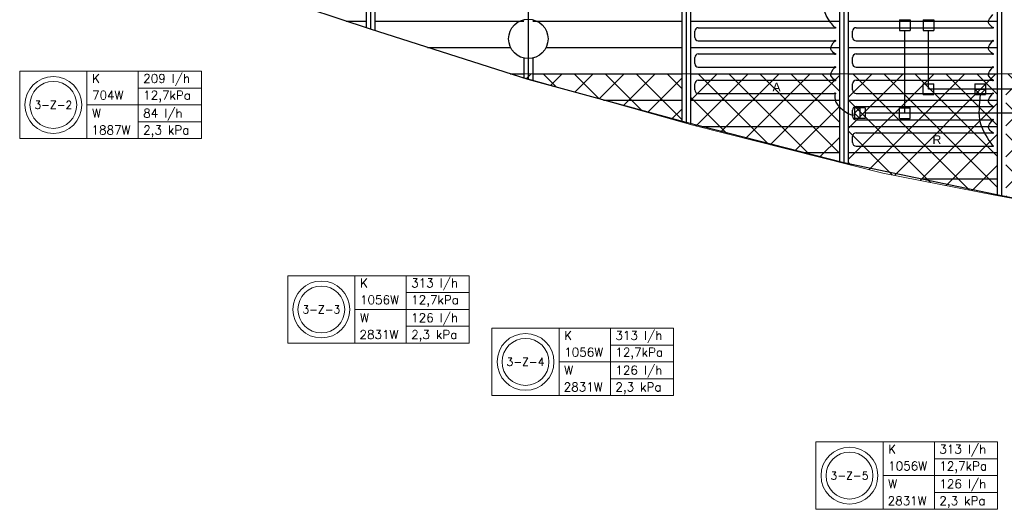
# Model space of a CAD drawing. Extents: x 7383 to 741080, y -570072 to -203000.
# Tile 5 of 32: x 507570 to 518806, y -304665 to -299083. Entities that reach past the tile are written whole.
import ezdxf
from ezdxf.enums import TextEntityAlignment as Align

# ---------------------------------------------------------------- set-up
doc = ezdxf.new("R2010")
doc.units = 0
doc.header["$LTSCALE"] = 25
for name, color, linetype in [('000Vermogens2', 7, 'CONTINUOUS'), ('0010CL', 2, 'CONTINUOUS'), ('KP-bandraster', 5, 'CONTINUOUS'), ('KP-koppelingen', 6, 'CONTINUOUS'), ('KP-leidingen(aanvoer)', 5, 'CONTINUOUS'), ('KP-leidingen(retour)', 1, 'CONTINUOUS'), ('KP-Oppervlak', 3, 'CONTINUOUS'), ('KP-panelen', 1, 'CONTINUOUS'), ('KP-registers', 4, 'CONTINUOUS'), ('KP-slangen', 7, 'CONTINUOUS'), ('KP-tekst', 7, 'CONTINUOUS')]:
    doc.layers.add(name, color=color, linetype=linetype)
doc.layers.add('KP-Aluminium', color=8, linetype='CONTINUOUS', lineweight=18)
doc.styles.add('arial', font='ARIAL.TTF')
doc.styles.add('VERWOL-1', font='ROMANS.SHX')

# ---------------------------------------------------------------- blocks, each defined once
blk = doc.blocks.new('A$C34BA78FE')
at = {"layer": 'KP-Aluminium', "linetype": 'Continuous'}
h = blk.add_hatch(dxfattribs=at)
h.set_pattern_fill('ANSI37', color=256, scale=2000)
h.set_pattern_definition([(45, (-195930.18, 268705.72), (-176.7767, 176.7767), []), (135, (-195930.18, 268705.72), (-176.7767, -176.7767), [])])
h.paths.add_polyline_path([(21550, -9600), (19850, -9600), (19850, -12045), (21550, -12158)])
h.paths.add_polyline_path([(23350, -9600), (21650, -9600), (21650, -12165), (23350, -12225)])
h.paths.add_polyline_path([(25150, -9600), (23450, -9600), (23450, -12228), (23474, -12229), (25150, -12262)])
h.paths.add_polyline_path([(26950, -9600), (25250, -9600), (25250, -12264), (26950, -12216)])
h.paths.add_polyline_path([(27050, -12213), (28750, -12165), (28750, -9600), (27050, -9600)])
h.paths.add_polyline_path([(28850, -12159), (30550, -12013), (30550, -9600), (28850, -9600)])
h.paths.add_polyline_path([(32350, -9600), (30650, -9600), (30650, -12004), (32350, -11858)])
h.paths.add_polyline_path([(34150, -9600), (32450, -9600), (32450, -11850), (34150, -11607)])
h.paths.add_polyline_path([(35950, -9600), (34250, -9600), (34250, -11592), (35950, -11349), (35950, -11349)])
h.paths.add_polyline_path([(37721, -11008), (37750, -11001), (37750, -9600), (36050, -9600), (36050, -11330)])
h.paths.add_polyline_path([(37850, -9600), (37850, -10980), (39550, -10625), (39550, -9600)])
h.paths.add_polyline_path([(41350, -10168), (41350, -9600), (39650, -9600), (39650, -10602)])
h.paths.add_polyline_path([(43151, -9671), (43151, -9600), (41451, -9600), (41451, -10142)])
h.paths.add_polyline_path([(19750, -9600), (18050, -9600), (18050, -11861), (19741, -12037), (19750, -12038)])
h.paths.add_polyline_path([(17950, -9600), (16250, -9600), (16250, -11619), (17929, -11848), (17950, -11851)])
h.paths.add_polyline_path([(16150, -9600), (14450, -9600), (14450, -11349), (16150, -11605), (16150, -11605)])
h.paths.add_polyline_path([(12650, -9600), (12650, -11007), (14350, -11330), (14350, -9600)])
h.paths.add_polyline_path([(12550, -9600), (10850, -9600), (10850, -10633), (11244, -10733), (12524, -10983), (12550, -10988)])
h.paths.add_polyline_path([(10750, -9600), (9050, -9600), (9050, -10180), (9078, -10188), (10750, -10608)])
h.paths.add_polyline_path([(6991, -9600), (8950, -10152), (8950, -9600)])
for p, q in [((6991, -9600), (43409, -9600)), ((9078, -10188), (6991, -9600)), ((8950, -9600), (8950, -10152)), ((9050, -9600), (9050, -10180)), ((10750, -9600), (10750, -10608)), ((10850, -9600), (10850, -10633)), ((12550, -9600), (12550, -10988)), ((11244, -10733), (9078, -10188)), ((12524, -10983), (11244, -10733)), ((14450, -11349), (12524, -10983))]:
    blk.add_line(p, q, dxfattribs=at)
blk = doc.blocks.new('Register A')
at = {"layer": 'KP-registers', "linetype": 'Continuous'}
for p, q in [((90, 225), (1644, 225)), ((50, 115), (50, 185)), ((90, 75), (1644, 75))]:
    blk.add_line(p, q, dxfattribs=at)
for centre in [(1650, 225), (1650, 75)]:
    blk.add_circle(centre, 6, dxfattribs=at)
for centre, start, end in [((90, 185), 90, 180), ((90, 115), 180, 270)]:
    blk.add_arc(centre, 40, start, end, dxfattribs=at)

msp = doc.modelspace()

# ---------------------------------------------------------------- linework, layer by layer
at = {"layer": '000Vermogens2', "linetype": 'Continuous', "lineweight": 0}
for p, q in [((507569.6, -299670.5), (507569.6, -300438.4)), ((507569.6, -299670.5), (509642.5, -299670.5)), ((508337.5, -299670.5), (508337.5, -300438.4)), ((508922.8, -300054.4), (508922.8, -299670.5)), ((509642.5, -299670.5), (509642.5, -300438.4)), ((508922.8, -299862.5), (509642.5, -299862.5)), ((508337.5, -300054.4), (509642.5, -300054.4)), ((508922.8, -300054.4), (508922.8, -300438.4)), ((508922.8, -300246.4), (509642.5, -300246.4)), ((507569.6, -300438.4), (509642.5, -300438.4)), ((510627.7, -302002.9), (510627.7, -302770.8)), ((510627.7, -302002.9), (512700.6, -302002.9)), ((511395.6, -302002.9), (511395.6, -302770.8)), ((511980.8, -302386.8), (511980.8, -302002.9)), ((512700.6, -302002.9), (512700.6, -302770.8)), ((511980.8, -302194.9), (512700.6, -302194.9)), ((511395.6, -302386.8), (512700.6, -302386.8)), ((511980.8, -302386.8), (511980.8, -302770.8)), ((511980.8, -302578.8), (512700.6, -302578.8)), ((512957.9, -302600.6), (512957.9, -303368.4)), ((512957.9, -302600.6), (512957.9, -303368.4)), ((512957.9, -302600.6), (515030.8, -302600.6)), ((513725.8, -302600.6), (513725.8, -303368.4)), ((514311.1, -302984.5), (514311.1, -302600.6)), ((515030.8, -302600.6), (515030.8, -303368.4)), ((510627.7, -302770.8), (512700.6, -302770.8)), ((514311.1, -302792.6), (515030.8, -302792.6)), ((513725.8, -302984.5), (515030.8, -302984.5)), ((514311.1, -302984.5), (514311.1, -303368.4)), ((514311.1, -303176.5), (515030.8, -303176.5)), ((512957.9, -303368.4), (515030.8, -303368.4)), ((516655, -303897.4), (516655, -304665.3)), ((516655, -303897.4), (518727.9, -303897.4)), ((517422.9, -303897.4), (517422.9, -304665.3)), ((518008.1, -304281.3), (518008.1, -303897.4)), ((518727.9, -303897.4), (518727.9, -304665.3)), ((518008.1, -304089.4), (518727.9, -304089.4)), ((517422.9, -304281.3), (518727.9, -304281.3)), ((518008.1, -304281.3), (518008.1, -304665.3)), ((518008.1, -304473.3), (518727.9, -304473.3)), ((516655, -304665.3), (518727.9, -304665.3))]:
    msp.add_line(p, q, dxfattribs=at)
for centre, radius in [((507953.6, -300054.4), 324.2), ((507953.6, -300054.4), 267.6), ((511011.6, -302386.8), 324.2), ((511011.6, -302386.8), 267.6), ((513341.9, -302984.5), 324.2), ((513341.9, -302984.5), 267.6), ((517039, -304281.3), 324.2), ((517039, -304281.3), 267.6)]:
    msp.add_circle(centre, radius, dxfattribs=at)
at = {"layer": '0010CL', "linetype": 'Continuous'}
for p, q in [((511573.9, -289648.8), (511573.9, -299192.2)), ((511573.9, -289648.8), (511573.9, -299192.2)), ((513373.9, -289648.8), (513373.9, -299765.1)), ((513373.9, -289648.8), (513373.9, -299765.1)), ((515173.9, -289648.8), (515173.9, -300254.2)), ((516973.9, -289648.8), (516973.9, -300713.3)), ((518773.9, -289648.8), (518773.9, -301090.9))]:
    msp.add_line(p, q, dxfattribs=at)
at = {"layer": 'KP-bandraster', "linetype": 'Continuous'}
for p, q in [((511523.9, -289648.8), (511523.9, -299175.4)), ((511623.9, -289648.8), (511623.9, -299208.1)), ((515123.9, -290098.8), (515123.9, -300240.6)), ((515223.9, -290098.8), (515223.9, -300267)), ((516923.9, -290098.8), (516923.9, -300700.6)), ((517023.9, -290098.8), (517023.9, -300723.8)), ((518724, -290098.8), (518724, -301080.4)), ((513323.9, -299521.4), (513323.9, -299749.2)), ((513423.9, -299521.4), (513423.9, -299778.7))]:
    msp.add_line(p, q, dxfattribs=at)
msp.add_circle((513373.9, -299302), 225, dxfattribs=at)
at = {"layer": 'KP-koppelingen', "linetype": 'Continuous'}
for p, q in [((517609.1, -299082.9), (517609, -299204.6)), ((517609.1, -299082.9), (517730.7, -299083)), ((517730.7, -299083), (517730.7, -299204.6)), ((517880.8, -299083), (518002.5, -299083)), ((517880.8, -299083), (517880.8, -299204.6)), ((518002.5, -299083), (518002.4, -299204.6)), ((517609, -299204.6), (517730.7, -299204.6)), ((517880.8, -299204.6), (518002.4, -299204.6)), ((517880.7, -299936.6), (517880.7, -299814.9)), ((517880.7, -299814.9), (518002.4, -299815)), ((518002.4, -299936.6), (518002.4, -299815)), ((518470.9, -299815), (518592.6, -299815.1)), ((518470.9, -299815), (518470.9, -299936.6)), ((518470.9, -299875.8), (518592.5, -299875.9)), ((518531.7, -299936.7), (518470.9, -299875.8)), ((518592.5, -299875.9), (518531.7, -299936.7)), ((518592.6, -299815.1), (518592.5, -299936.7)), ((517880.7, -299936.6), (518002.4, -299936.6)), ((518470.9, -299936.6), (518592.5, -299936.7)), ((517217.7, -300086.7), (517096, -300086.7)), ((517096, -300086.7), (517096, -300208.3)), ((517096, -300147.5), (517156.9, -300086.7)), ((517156.9, -300086.7), (517156.8, -300208.3)), ((517217.7, -300086.7), (517217.6, -300208.3)), ((517608.9, -300208.3), (517608.9, -300086.7)), ((517608.9, -300086.7), (517730.6, -300086.7)), ((517730.6, -300208.3), (517730.6, -300086.7)), ((517156.8, -300208.3), (517096, -300147.5)), ((517217.6, -300208.3), (517096, -300208.3)), ((517608.9, -300208.3), (517730.6, -300208.3))]:
    msp.add_line(p, q, dxfattribs=at)
at = {"layer": 'KP-leidingen(aanvoer)', "linetype": 'Continuous'}
for p, q in [((517669.7, -300147.5), (517669.9, -299204.6)), ((522035.3, -300148), (517217.7, -300147.5))]:
    msp.add_line(p, q, dxfattribs=at)
at = {"layer": 'KP-leidingen(retour)', "linetype": 'Continuous'}
for p, q in [((517941.5, -299875.8), (517941.6, -299204.6)), ((521947.1, -299876.2), (517941.5, -299875.8))]:
    msp.add_line(p, q, dxfattribs=at)
at = {"layer": 'KP-Oppervlak', "linetype": 'Continuous'}
for p, q in [((511573.9, -299192.2), (509773.9, -298587.2)), ((513373.9, -299765.1), (511573.9, -299192.2)), ((515173.9, -300254.2), (513373.9, -299765.1)), ((516973.9, -300713.3), (515173.9, -300254.2)), ((518773.9, -301090.9), (516973.9, -300713.3)), ((520573.9, -301440.7), (518773.9, -301090.9))]:
    msp.add_line(p, q, dxfattribs=at)
at = {"layer": 'KP-panelen', "linetype": 'Continuous'}
for p, q in [((511296, -299098.8), (511523.9, -299098.8)), ((511623.9, -299098.8), (513323.9, -299098.8)), ((513423.9, -299098.8), (515123.9, -299098.8)), ((515223.9, -299098.8), (516923.9, -299098.8)), ((517023.9, -299098.8), (518723.9, -299098.8)), ((512222.9, -299398.8), (513170.8, -299398.8)), ((513577.1, -299398.8), (515123.9, -299398.8)), ((515223.9, -299398.8), (516923.9, -299398.8)), ((517023.9, -299398.8), (518723.9, -299398.8)), ((513165.4, -299698.8), (513323.9, -299698.8)), ((513423.9, -299698.8), (515123.9, -299698.8)), ((515223.9, -299698.8), (516923.9, -299698.8)), ((517023.9, -299698.8), (518723.9, -299698.8)), ((514233.7, -299998.8), (515123.9, -299998.8)), ((515223.9, -299998.8), (516923.9, -299998.8)), ((517023.9, -299998.8), (518723.9, -299998.8)), ((515348.6, -300298.8), (516923.9, -300298.8)), ((517023.9, -300298.8), (518723.9, -300298.8)), ((516524.8, -300598.8), (516923.9, -300598.8)), ((517023.9, -300598.8), (518723.9, -300598.8)), ((517858, -300898.8), (518723.9, -300898.8))]:
    msp.add_line(p, q, dxfattribs=at)
at = {"layer": 'KP-slangen', "linetype": 'Continuous'}
for points in [[(516873.9, -299173.8), (516826, -299117.5), (518673.9, -298573.8)], [(518673.9, -299173.8), (518626, -299117.5), (518673.9, -299023.8)], [(516873.9, -299473.8), (516826, -299417.5), (516873.9, -299323.8)], [(518673.9, -299473.8), (518626, -299417.5), (518673.9, -299323.8)], [(516873.9, -299773.8), (516826, -299717.5), (516873.9, -299623.8)], [(518673.9, -299773.8), (518626, -299717.5), (518673.9, -299623.8)], [(516873.9, -299923.8), (516884.2, -300022.2), (517096, -300147.5), (517095.3, -300145.2)], [(518531.7, -299936.7), (518531.6, -300258.7), (518673.9, -300523.8)], [(518673.9, -300073.8), (518626, -300017.5), (518673.9, -299923.8)], [(518673.9, -300373.8), (518626, -300317.5), (518673.9, -300223.8)]]:
    msp.add_spline(points, degree=3, dxfattribs=at)

# ---------------------------------------------------------------- block references
at = {"layer": 'KP-Aluminium', "linetype": 'Continuous'}
msp.add_blockref('A$C34BA78FE', (506173.9, -290098.8), dxfattribs=at)
at = {"layer": 'KP-registers', "linetype": 'Continuous'}
for p in [(515223.9, -299398.8), (517023.9, -299398.8), (515223.9, -299698.8), (517023.9, -299698.8), (515223.9, -299998.8), (517023.9, -299998.8), (517023.9, -300298.8), (517023.9, -300598.8)]:
    msp.add_blockref('Register A', p, dxfattribs=at)

# ---------------------------------------------------------------- texts
at = {"layer": '000Vermogens2', "linetype": 'Continuous', "lineweight": 0, "style": 'VERWOL-1'}
for s, p in [('K', (508395.3, -299802.6)), ('209 l/h', (508979, -299802.6)), ('12,7kPa', (508979, -299994.5)), ('704W', (508395.3, -299994.5)), ('W', (508395.3, -300198.9)), ('84 l/h', (508979, -300198.9)), ('1887W', (508389.2, -300390.9)), ('2,3 kPa', (508979, -300390.9)), ('K', (511453.3, -302135)), ('313 l/h', (512037.1, -302135)), ('1056W', (511453.3, -302326.9)), ('12,7kPa', (512037.1, -302326.9)), ('W', (511453.3, -302531.3)), ('126 l/h', (512037.1, -302531.3)), ('2831W', (511447.2, -302723.3)), ('2,3 kPa', (512037.1, -302723.3)), ('K', (513783.6, -302732.7)), ('313 l/h', (514367.3, -302732.7)), ('1056W', (513783.6, -302924.6)), ('12,7kPa', (514367.3, -302924.6)), ('W', (513783.6, -303129)), ('126 l/h', (514367.3, -303129)), ('2831W', (513777.5, -303320.9)), ('2,3 kPa', (514367.3, -303320.9)), ('K', (517480.6, -304029.5)), ('313 l/h', (518064.4, -304029.5)), ('1056W', (517480.6, -304221.4)), ('12,7kPa', (518064.4, -304221.4)), ('W', (517480.6, -304425.8)), ('126 l/h', (518064.4, -304425.8)), ('2831W', (517474.5, -304617.8)), ('2,3 kPa', (518064.4, -304617.8))]:
    msp.add_text(s, height=100, dxfattribs=at).set_placement(p)
for s, p in [('3-Z-2', (507953.6, -300054.4)), ('3-Z-3', (511011.6, -302386.8)), ('3-Z-4', (513341.9, -302984.5)), ('3-Z-5', (517039, -304281.3))]:
    msp.add_text(s, height=90, dxfattribs=at).set_placement(p, align=Align.MIDDLE_CENTER)
at = {"layer": 'KP-tekst', "linetype": 'Continuous', "char_height": 100, "attachment_point": 5, "style": 'arial'}
for s, insert in [('\\A1;A', (516206.7, -299850.8)), ('\\A1;R', (518036.6, -300450.8))]:
    msp.add_mtext(s, dxfattribs=dict(at, insert=insert))

doc.saveas('drawing.dxf')
